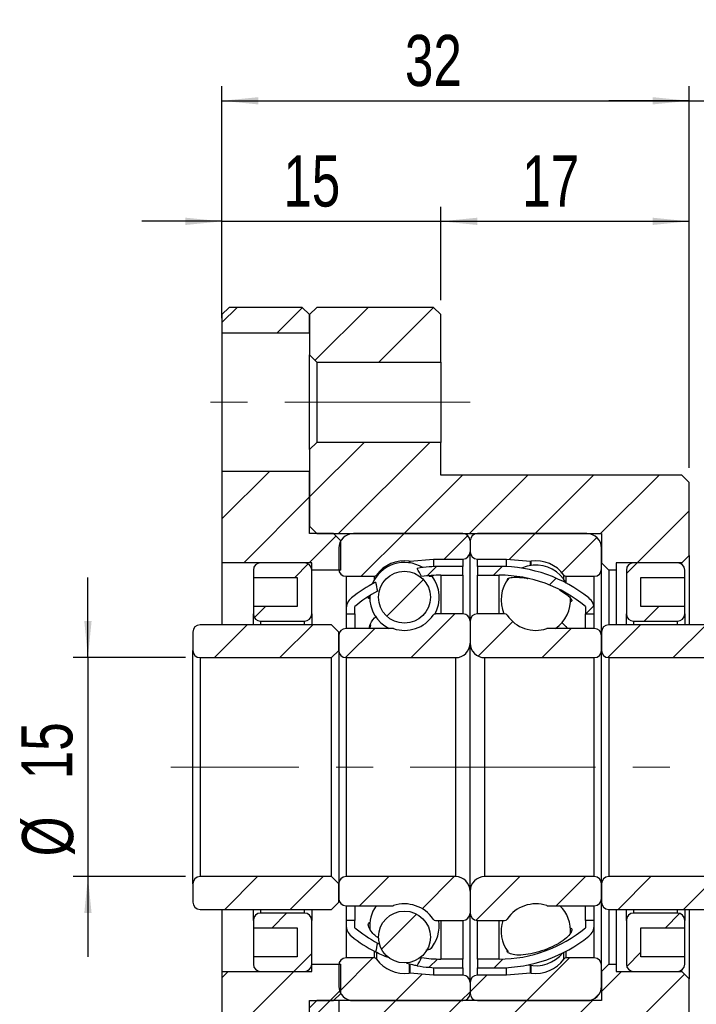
# Model space of a CAD drawing. Header units: millimetres. Extents: x 16 to 364, y 35 to 197.
# Tile 7 of 9: x 209 to 255, y 73 to 140. Entities that reach past the tile are written whole.
import ezdxf

# ---------------------------------------------------------------- set-up
doc = ezdxf.new("R2010")
doc.units = ezdxf.units.MM
doc.linetypes.add('CENTERX2', pattern=[20.32, 12.7, -2.54, 2.54, -2.54])
doc.layers.add('FORMAT', color=7, linetype='Continuous')
doc.styles.add('SLDTEXTSTYLE0', font='TXT', dxfattribs={"width": 0.75})
doc.dimstyles.new('SLDDIMSTYLE1', dxfattribs={"dimtxt": 3.5, "dimasz": 2.5, "dimexe": 0, "dimexo": 0.0625, "dimgap": 0.875, "dimtad": 1, "dimrnd": 1e-09, "dimzin": 12, "dimdsep": 46, "dimtxsty": 'SLDTEXTSTYLE0', "dimsah": 1, "dimcen": 0.09, "dimadec": 0, "dimazin": 3, "dimtfac": 1, "dimtmove": 0, "dimatfit": 0, "dimfxl": 1, "dimfrac": 2, "dimtolj": 1, "dimtzin": 12, "dimarcsym": 0})
doc.dimstyles.new('SLDDIMSTYLE2', dxfattribs={"dimtxt": 3.5, "dimasz": 2.5, "dimexe": 0, "dimexo": 0.0625, "dimgap": 0.875, "dimtad": 1, "dimrnd": 1e-09, "dimzin": 12, "dimdsep": 46, "dimtxsty": 'SLDTEXTSTYLE0', "dimsah": 1, "dimcen": 0.09, "dimadec": 0, "dimazin": 3, "dimtfac": 1, "dimtofl": 0, "dimtmove": 0, "dimatfit": 3, "dimfxl": 1, "dimfrac": 2, "dimtolj": 1, "dimtzin": 12, "dimarcsym": 0})

# ---------------------------------------------------------------- blocks, each defined once
blk = doc.blocks.new('_D_3')
at = {"layer": 'FORMAT', "color": 7}
for p, q in [((222.95, 119.957), (222.95, 127.6)), ((237.95, 121.207), (237.95, 127.6)), ((222.95, 126.6), (217.45, 126.6)), ((222.95, 126.6), (237.95, 126.6)), ((237.95, 126.6), (243.45, 126.6))]:
    blk.add_line(p, q, dxfattribs=at)
for points in [[(222.95, 126.6), (220.45, 126.85), (220.45, 126.35)], [(237.95, 126.6), (240.45, 126.35), (240.45, 126.85)]]:
    blk.add_solid(points, dxfattribs=at)
at = {"layer": 'FORMAT', "color": 7, "insert": (227.15, 131.112), "char_height": 3.5, "attachment_point": 1, "style": 'SLDTEXTSTYLE0'}
blk.add_mtext('15', dxfattribs=at)
blk = doc.blocks.new('_D_4')
at = {"layer": 'FORMAT', "color": 7}
for p, q in [((237.95, 121.207), (237.95, 127.6)), ((254.95, 109.707), (254.95, 127.6)), ((237.95, 126.6), (254.95, 126.6))]:
    blk.add_line(p, q, dxfattribs=at)
for points in [[(237.95, 126.6), (240.45, 126.35), (240.45, 126.85)], [(254.95, 126.6), (252.45, 126.85), (252.45, 126.35)]]:
    blk.add_solid(points, dxfattribs=at)
at = {"layer": 'FORMAT', "color": 7, "insert": (243.519, 131.112), "char_height": 3.5, "attachment_point": 1, "style": 'SLDTEXTSTYLE0'}
blk.add_mtext('17', dxfattribs=at)
blk = doc.blocks.new('_D_5')
at = {"layer": 'FORMAT', "color": 7}
for p, q in [((222.95, 119.957), (222.95, 135.858)), ((254.95, 109.707), (254.95, 135.858)), ((222.95, 134.858), (254.95, 134.858))]:
    blk.add_line(p, q, dxfattribs=at)
for points in [[(222.95, 134.858), (225.45, 134.608), (225.45, 135.108)], [(254.95, 134.858), (252.45, 135.108), (252.45, 134.608)]]:
    blk.add_solid(points, dxfattribs=at)
at = {"layer": 'FORMAT', "color": 7, "insert": (235.482, 139.37), "char_height": 3.5, "attachment_point": 1, "style": 'SLDTEXTSTYLE0'}
blk.add_mtext('32', dxfattribs=at)
blk = doc.blocks.new('_D_6')
at = {"layer": 'FORMAT', "color": 7}
for p, q in [((254.95, 109.707), (254.95, 135.858)), ((266.95, 102.807), (266.95, 135.858)), ((254.95, 134.858), (249.45, 134.858)), ((254.95, 134.858), (266.95, 134.858)), ((266.95, 134.858), (272.45, 134.858))]:
    blk.add_line(p, q, dxfattribs=at)
for centre, start, end in [((263.789, 137.636), 153.43495, 206.56505), ((257.849, 137.636), 333.43495, 26.56505)]:
    blk.add_arc(centre, 6.212, start, end, dxfattribs=at)
for points in [[(254.95, 134.858), (252.45, 135.108), (252.45, 134.608)], [(266.95, 134.858), (269.45, 134.608), (269.45, 135.108)]]:
    blk.add_solid(points, dxfattribs=at)
at = {"layer": 'FORMAT', "color": 7, "insert": (258.233, 139.37), "char_height": 3.5, "attachment_point": 1, "style": 'SLDTEXTSTYLE0'}
blk.add_mtext('12', dxfattribs=at)
blk = doc.blocks.new('_D_7')
at = {"layer": 'FORMAT', "color": 7}
for p, q in [((266.95, 75.607), (266.95, 51.243)), ((230.95, 73.207), (230.95, 51.243)), ((266.95, 52.243), (230.95, 52.243))]:
    blk.add_line(p, q, dxfattribs=at)
for points in [[(230.95, 52.243), (233.45, 51.993), (233.45, 52.493)], [(266.95, 52.243), (264.45, 52.493), (264.45, 51.993)]]:
    blk.add_solid(points, dxfattribs=at)
at = {"layer": 'FORMAT', "color": 7, "insert": (246.38, 56.755), "char_height": 3.5, "attachment_point": 1, "style": 'SLDTEXTSTYLE0'}
blk.add_mtext('36', dxfattribs=at)
blk = doc.blocks.new('_D_8')
at = {"layer": 'FORMAT', "color": 7}
for p, q in [((230.95, 73.207), (230.95, 51.243)), ((222.95, 58.457), (222.95, 51.243)), ((222.95, 52.243), (218.535, 52.243)), ((230.95, 52.243), (222.95, 52.243))]:
    blk.add_line(p, q, dxfattribs=at)
for points in [[(222.95, 52.243), (225.45, 51.993), (225.45, 52.493)], [(230.95, 52.243), (228.45, 52.493), (228.45, 51.993)]]:
    blk.add_solid(points, dxfattribs=at)
at = {"layer": 'FORMAT', "color": 7, "insert": (218.535, 56.755), "char_height": 3.5, "attachment_point": 1, "style": 'SLDTEXTSTYLE0'}
blk.add_mtext('8', dxfattribs=at)
blk = doc.blocks.new('_D_9')
at = {"layer": 'FORMAT', "color": 7}
for p, q in [((213.768, 96.707), (213.768, 102.207)), ((220.45, 96.707), (212.768, 96.707)), ((213.768, 96.707), (213.768, 81.707)), ((220.45, 81.707), (212.768, 81.707)), ((213.768, 81.707), (213.768, 76.207))]:
    blk.add_line(p, q, dxfattribs=at)
for points in [[(213.768, 96.707), (214.018, 99.207), (213.518, 99.207)], [(213.768, 81.707), (213.518, 79.207), (214.018, 79.207)]]:
    blk.add_solid(points, dxfattribs=at)
at = {"layer": 'FORMAT', "color": 7, "char_height": 3.5, "attachment_point": 1, "rotation": 90, "style": 'SLDTEXTSTYLE0'}
for s, insert in [('15', (209.203, 88.374)), ('%%c', (209.256, 83.095))]:
    blk.add_mtext(s, dxfattribs=dict(at, insert=insert))

msp = doc.modelspace()

# ---------------------------------------------------------------- hatches: boundary and pattern name
at = {"linetype": 'Continuous', "lineweight": 18}
h = msp.add_hatch(dxfattribs=at)
h.set_pattern_fill('ANSI31', style=0)
h.paths.add_polyline_path([(222.95014, 118.95737), (228.95014, 118.95737), (228.95014, 120.20737), (228.45014, 120.70737), (223.45014, 120.70737), (222.95014, 120.20737)], flags=0)
h = msp.add_hatch(dxfattribs=at)
h.set_pattern_fill('ANSI31', style=0)
h.paths.add_polyline_path([(228.95014, 117.45737), (229.45014, 116.95737), (237.95014, 116.95737), (237.95014, 120.20737), (237.45014, 120.70737), (229.45014, 120.70737), (228.95014, 120.20737)], flags=0)
h = msp.add_hatch(dxfattribs=at)
h.set_pattern_fill('ANSI31', style=0)
h.paths.add_polyline_path([(237.95014, 109.20737), (237.95014, 111.45737), (229.45014, 111.45737), (228.95014, 110.95737), (228.95014, 105.70737), (229.45014, 105.20737), (248.95014, 105.20737), (248.95014, 103.20737), (249.45014, 102.70737), (249.95014, 102.70737), (249.95014, 103.20737), (254.45014, 103.20737), (254.95014, 103.70737), (254.95014, 108.70737), (254.45014, 109.20737)], flags=0)
h = msp.add_hatch(dxfattribs=at)
h.set_pattern_fill('ANSI31', style=0)
h.paths.add_polyline_path([(230.60014, 105.20737), (228.95014, 105.20737), (228.95014, 109.45737), (222.95014, 109.45737), (222.95014, 103.20737), (229.10014, 103.20737), (229.10014, 102.70737), (231.10014, 102.70737), (231.10014, 104.70737)], flags=0)
h = msp.add_hatch(dxfattribs=at)
h.set_pattern_fill('ANSI31', style=0)
edge = h.paths.add_edge_path(flags=0)
edge.add_line((239.95014, 103.95737), (239.95014, 104.70737))
edge.add_arc((239.45014, 104.70737), 0.5, 0, 90)
edge.add_line((239.45014, 105.20737), (231.95014, 105.20737))
edge.add_arc((231.95014, 104.20737), 1, 90, 180)
edge.add_line((230.95014, 104.20737), (230.95014, 102.78237))
edge.add_arc((231.45014, 102.78237), 0.5, 180, 270)
edge.add_line((231.45014, 102.28237), (233.36754, 102.28237))
edge.add_arc((233.36754, 102.48237), 0.2, 270, 323.7862696)
edge.add_arc((235.45014, 100.95737), 2.38125, 82.1072529, 143.7862696, ccw=False)
edge.add_arc((235.8046, 103.51417), 0.2, 262.1072529, 275)
edge.add_line((235.82203, 103.31493), (237.45014, 103.45737))
edge.add_line((237.45014, 103.45737), (239.45014, 103.45737))
edge.add_arc((239.45014, 103.95737), 0.5, 270, 360)
h = msp.add_hatch(dxfattribs=at)
h.set_pattern_fill('ANSI31', style=0)
edge = h.paths.add_edge_path(flags=0)
edge.add_line((247.95014, 105.20737), (240.45014, 105.20737))
edge.add_arc((240.45014, 104.70737), 0.5, 90, 180)
edge.add_line((239.95014, 104.70737), (239.95014, 103.95737))
edge.add_arc((240.45014, 103.95737), 0.5, 180, 270)
edge.add_line((240.45014, 103.45737), (242.45014, 103.45737))
edge.add_line((242.45014, 103.45737), (244.07826, 103.31493))
edge.add_arc((244.09569, 103.51417), 0.2, 265, 277.8927471)
edge.add_arc((244.45014, 100.95737), 2.38125, 36.2137304, 97.8927471, ccw=False)
edge.add_arc((246.53275, 102.48237), 0.2, 216.2137304, 270)
edge.add_line((246.53275, 102.28237), (248.45014, 102.28237))
edge.add_arc((248.45014, 102.78237), 0.5, 270, 360)
edge.add_line((248.95014, 102.78237), (248.95014, 104.20737))
edge.add_arc((247.95014, 104.20737), 1, 0, 90)
h = msp.add_hatch(dxfattribs=at)
h.set_pattern_fill('ANSI31', style=0)
edge = h.paths.add_edge_path(flags=0)
edge.add_line((228.10014, 102.20737), (228.10014, 100.20737))
edge.add_line((228.10014, 100.20737), (225.10014, 100.20737))
edge.add_line((225.10014, 100.20737), (225.10014, 99.70737))
edge.add_arc((225.60014, 99.70737), 0.5, 180, 270)
edge.add_line((225.60014, 99.20737), (228.60014, 99.20737))
edge.add_arc((228.60014, 99.70737), 0.5, 270, 360)
edge.add_line((229.10014, 99.70737), (229.10014, 102.70737))
edge.add_arc((228.60014, 102.70737), 0.5, 0, 90)
edge.add_line((228.60014, 103.20737), (225.60014, 103.20737))
edge.add_arc((225.60014, 102.70737), 0.5, 90, 180)
edge.add_line((225.10014, 102.70737), (225.10014, 102.20737))
edge.add_line((225.10014, 102.20737), (228.10014, 102.20737))
h = msp.add_hatch(dxfattribs=at)
h.set_pattern_fill('ANSI31', style=0)
edge = h.paths.add_edge_path(flags=0)
edge.add_arc((235.45014, 100.84983), 1.77615, 0, 360)
h = msp.add_hatch(dxfattribs=at)
h.set_pattern_fill('ANSI31', style=0)
edge = h.paths.add_edge_path(flags=0)
edge.add_arc((237.95014, 93.18702), 9.17035, 90, 98.2983612, ccw=False)
edge.add_line((237.95014, 102.35737), (239.45014, 102.35737))
edge.add_line((239.45014, 102.35737), (239.45014, 102.95737))
edge.add_line((239.45014, 102.95737), (237.95014, 102.95737))
edge.add_arc((237.95014, 93.18702), 9.77035, 90, 99.5996507)
edge.add_ellipse((239.84329, 89.20737), major_axis=(-6.49192, 17.20451), ratio=0.12643713, start_angle=353.1692842, end_angle=353.833951, ccw=False)
h = msp.add_hatch(dxfattribs=at)
h.set_pattern_fill('ANSI31', style=0)
edge = h.paths.add_edge_path(flags=0)
edge.add_line((240.45014, 102.95737), (240.45014, 102.35737))
edge.add_line((240.45014, 102.35737), (241.95014, 102.35737))
edge.add_arc((241.95014, 93.18702), 9.17035, 49.9558335, 90, ccw=False)
edge.add_line((247.85014, 100.20737), (247.85014, 99.70737))
edge.add_line((247.85014, 99.70737), (248.45014, 99.70737))
edge.add_line((248.45014, 99.70737), (248.45014, 100.0185))
edge.add_arc((247.45014, 100.0185), 1, 0, 51.1625534)
edge.add_arc((241.95014, 93.18702), 9.77035, 51.1625534, 90)
edge.add_line((241.95014, 102.95737), (240.45014, 102.95737))
h = msp.add_hatch(dxfattribs=at)
h.set_pattern_fill('ANSI31', style=0)
edge = h.paths.add_edge_path(flags=0)
edge.add_line((254.65014, 99.70737), (254.65014, 100.20737))
edge.add_line((254.65014, 100.20737), (251.65014, 100.20737))
edge.add_line((251.65014, 100.20737), (251.65014, 102.20737))
edge.add_line((251.65014, 102.20737), (254.65014, 102.20737))
edge.add_line((254.65014, 102.20737), (254.65014, 102.70737))
edge.add_arc((254.15014, 102.70737), 0.5, 0, 90)
edge.add_line((254.15014, 103.20737), (251.15014, 103.20737))
edge.add_arc((251.15014, 102.70737), 0.5, 90, 180)
edge.add_line((250.65014, 102.70737), (250.65014, 99.70737))
edge.add_arc((251.15014, 99.70737), 0.5, 180, 270)
edge.add_line((251.15014, 99.20737), (254.15014, 99.20737))
edge.add_arc((254.15014, 99.70737), 0.5, 270, 360)
h = msp.add_hatch(dxfattribs=at)
h.set_pattern_fill('ANSI31', style=0)
edge = h.paths.add_edge_path(flags=0)
edge.add_ellipse((239.84329, 89.20737), major_axis=(-6.49192, 17.20451), ratio=0.12643713, start_angle=6.045256, end_angle=6.6895871, ccw=False)
edge.add_arc((237.95014, 93.18702), 9.77035, 117.295052, 128.8374466)
edge.add_arc((232.45014, 100.0185), 1, 128.8374466, 180)
edge.add_line((231.45014, 100.0185), (231.45014, 99.70737))
edge.add_line((231.45014, 99.70737), (232.05014, 99.70737))
edge.add_line((232.05014, 99.70737), (232.05014, 100.20737))
edge.add_arc((237.95014, 93.18702), 9.17035, 118.2866488, 130.0441665, ccw=False)
h = msp.add_hatch(dxfattribs=at)
h.set_pattern_fill('ANSI31', style=0)
edge = h.paths.add_edge_path(flags=0)
edge.add_line((230.95014, 98.20737), (230.95014, 97.20737))
edge.add_arc((231.45014, 97.20737), 0.5, 180, 270)
edge.add_line((231.45014, 96.70737), (238.95014, 96.70737))
edge.add_arc((238.95014, 97.70737), 1, 270, 360)
edge.add_line((239.95014, 97.70737), (239.95014, 99.20737))
edge.add_arc((239.45014, 99.20737), 0.5, 0, 90)
edge.add_line((239.45014, 99.70737), (237.58564, 99.70737))
edge.add_arc((237.58564, 99.50737), 0.2, 90, 145.8235526)
edge.add_arc((235.45014, 100.95737), 2.38125, 251.6502614, 325.8235526, ccw=False)
edge.add_arc((234.63752, 98.50737), 0.2, 71.6502614, 90)
edge.add_line((234.63752, 98.70737), (231.45014, 98.70737))
edge.add_arc((231.45014, 98.20737), 0.5, 90, 180)
h = msp.add_hatch(dxfattribs=at)
h.set_pattern_fill('ANSI31', style=0)
edge = h.paths.add_edge_path(flags=0)
edge.add_line((240.95014, 96.70737), (248.45014, 96.70737))
edge.add_arc((248.45014, 97.20737), 0.5, 270, 360)
edge.add_line((248.95014, 97.20737), (248.95014, 98.20737))
edge.add_arc((248.45014, 98.20737), 0.5, 0, 90)
edge.add_line((248.45014, 98.70737), (245.26276, 98.70737))
edge.add_arc((245.26276, 98.50737), 0.2, 90, 108.3497386)
edge.add_arc((244.45014, 100.95737), 2.38125, 214.1764474, 288.3497386, ccw=False)
edge.add_arc((242.31465, 99.50737), 0.2, 34.1764474, 90)
edge.add_line((242.31465, 99.70737), (240.45014, 99.70737))
edge.add_arc((240.45014, 99.20737), 0.5, 90, 180)
edge.add_line((239.95014, 99.20737), (239.95014, 97.70737))
edge.add_arc((240.95014, 97.70737), 1, 180, 270)
h = msp.add_hatch(dxfattribs=at)
h.set_pattern_fill('ANSI31', style=0)
edge = h.paths.add_edge_path(flags=0)
edge.add_line((230.45014, 96.70737), (230.95014, 97.20737))
edge.add_line((230.95014, 97.20737), (230.95014, 98.45737))
edge.add_line((230.95014, 98.45737), (230.45014, 98.95737))
edge.add_line((230.45014, 98.95737), (221.45014, 98.95737))
edge.add_arc((221.45014, 98.45737), 0.5, 90, 180)
edge.add_line((220.95014, 98.45737), (220.95014, 97.20737))
edge.add_arc((221.45014, 97.20737), 0.5, 180, 270)
edge.add_line((221.45014, 96.70737), (230.45014, 96.70737))
h = msp.add_hatch(dxfattribs=at)
h.set_pattern_fill('ANSI31', style=0)
edge = h.paths.add_edge_path(flags=0)
edge.add_line((258.45014, 96.70737), (258.95014, 97.20737))
edge.add_line((258.95014, 97.20737), (258.95014, 98.45737))
edge.add_line((258.95014, 98.45737), (258.45014, 98.95737))
edge.add_line((258.45014, 98.95737), (249.45014, 98.95737))
edge.add_arc((249.45014, 98.45737), 0.5, 90, 180)
edge.add_line((248.95014, 98.45737), (248.95014, 97.20737))
edge.add_arc((249.45014, 97.20737), 0.5, 180, 270)
edge.add_line((249.45014, 96.70737), (258.45014, 96.70737))
h = msp.add_hatch(dxfattribs=at)
h.set_pattern_fill('ANSI31', style=0)
edge = h.paths.add_edge_path(flags=0)
edge.add_line((230.95014, 81.20737), (230.45014, 81.70737))
edge.add_line((230.45014, 81.70737), (221.45014, 81.70737))
edge.add_arc((221.45014, 81.20737), 0.5, 90, 180)
edge.add_line((220.95014, 81.20737), (220.95014, 79.95737))
edge.add_arc((221.45014, 79.95737), 0.5, 180, 270)
edge.add_line((221.45014, 79.45737), (230.45014, 79.45737))
edge.add_line((230.45014, 79.45737), (230.95014, 79.95737))
edge.add_line((230.95014, 79.95737), (230.95014, 81.20737))
h = msp.add_hatch(dxfattribs=at)
h.set_pattern_fill('ANSI31', style=0)
edge = h.paths.add_edge_path(flags=0)
edge.add_line((238.95014, 81.70737), (231.45014, 81.70737))
edge.add_arc((231.45014, 81.20737), 0.5, 90, 180)
edge.add_line((230.95014, 81.20737), (230.95014, 80.20737))
edge.add_arc((231.45014, 80.20737), 0.5, 180, 270)
edge.add_line((231.45014, 79.70737), (234.63752, 79.70737))
edge.add_arc((234.63752, 79.90737), 0.2, 270, 288.3497386)
edge.add_arc((235.45014, 77.45737), 2.38125, 34.1764474, 108.3497386, ccw=False)
edge.add_arc((237.58564, 78.90737), 0.2, 214.1764474, 270)
edge.add_line((237.58564, 78.70737), (239.45014, 78.70737))
edge.add_arc((239.45014, 79.20737), 0.5, 270, 360)
edge.add_line((239.95014, 79.20737), (239.95014, 80.70737))
edge.add_arc((238.95014, 80.70737), 1, 0, 90)
h = msp.add_hatch(dxfattribs=at)
h.set_pattern_fill('ANSI31', style=0)
edge = h.paths.add_edge_path(flags=0)
edge.add_line((248.95014, 80.20737), (248.95014, 81.20737))
edge.add_arc((248.45014, 81.20737), 0.5, 0, 90)
edge.add_line((248.45014, 81.70737), (240.95014, 81.70737))
edge.add_arc((240.95014, 80.70737), 1, 90, 180)
edge.add_line((239.95014, 80.70737), (239.95014, 79.20737))
edge.add_arc((240.45014, 79.20737), 0.5, 180, 270)
edge.add_line((240.45014, 78.70737), (242.31465, 78.70737))
edge.add_arc((242.31465, 78.90737), 0.2, 270, 325.8235526)
edge.add_arc((244.45014, 77.45737), 2.38125, 71.6502614, 145.8235526, ccw=False)
edge.add_arc((245.26276, 79.90737), 0.2, 251.6502614, 270)
edge.add_line((245.26276, 79.70737), (248.45014, 79.70737))
edge.add_arc((248.45014, 80.20737), 0.5, 270, 360)
h = msp.add_hatch(dxfattribs=at)
h.set_pattern_fill('ANSI31', style=0)
edge = h.paths.add_edge_path(flags=0)
edge.add_line((258.95014, 81.20737), (258.45014, 81.70737))
edge.add_line((258.45014, 81.70737), (249.45014, 81.70737))
edge.add_arc((249.45014, 81.20737), 0.5, 90, 180)
edge.add_line((248.95014, 81.20737), (248.95014, 79.95737))
edge.add_arc((249.45014, 79.95737), 0.5, 180, 270)
edge.add_line((249.45014, 79.45737), (258.45014, 79.45737))
edge.add_line((258.45014, 79.45737), (258.95014, 79.95737))
edge.add_line((258.95014, 79.95737), (258.95014, 81.20737))
h = msp.add_hatch(dxfattribs=at)
h.set_pattern_fill('ANSI31', style=0)
edge = h.paths.add_edge_path(flags=0)
edge.add_line((225.10014, 78.70737), (225.10014, 78.20737))
edge.add_line((225.10014, 78.20737), (228.10014, 78.20737))
edge.add_line((228.10014, 78.20737), (228.10014, 76.20737))
edge.add_line((228.10014, 76.20737), (225.10014, 76.20737))
edge.add_line((225.10014, 76.20737), (225.10014, 75.70737))
edge.add_arc((225.60014, 75.70737), 0.5, 180, 270)
edge.add_line((225.60014, 75.20737), (228.60014, 75.20737))
edge.add_arc((228.60014, 75.70737), 0.5, 270, 360)
edge.add_line((229.10014, 75.70737), (229.10014, 78.70737))
edge.add_arc((228.60014, 78.70737), 0.5, 0, 90)
edge.add_line((228.60014, 79.20737), (225.60014, 79.20737))
edge.add_arc((225.60014, 78.70737), 0.5, 90, 180)
h = msp.add_hatch(dxfattribs=at)
h.set_pattern_fill('ANSI31', style=0)
edge = h.paths.add_edge_path(flags=0)
edge.add_arc((235.45014, 77.56491), 1.77615, 0, 360)
h = msp.add_hatch(dxfattribs=at)
h.set_pattern_fill('ANSI31', style=0)
edge = h.paths.add_edge_path(flags=0)
edge.add_line((251.65014, 76.20737), (251.65014, 78.20737))
edge.add_line((251.65014, 78.20737), (254.65014, 78.20737))
edge.add_line((254.65014, 78.20737), (254.65014, 78.70737))
edge.add_arc((254.15014, 78.70737), 0.5, 0, 90)
edge.add_line((254.15014, 79.20737), (251.15014, 79.20737))
edge.add_arc((251.15014, 78.70737), 0.5, 90, 180)
edge.add_line((250.65014, 78.70737), (250.65014, 75.70737))
edge.add_arc((251.15014, 75.70737), 0.5, 180, 270)
edge.add_line((251.15014, 75.20737), (254.15014, 75.20737))
edge.add_arc((254.15014, 75.70737), 0.5, 270, 360)
edge.add_line((254.65014, 75.70737), (254.65014, 76.20737))
edge.add_line((254.65014, 76.20737), (251.65014, 76.20737))
h = msp.add_hatch(dxfattribs=at)
h.set_pattern_fill('ANSI31', style=0)
edge = h.paths.add_edge_path(flags=0)
edge.add_arc((232.45014, 78.39625), 1, 180, 231.1625534)
edge.add_arc((237.95014, 85.22772), 9.77035, 231.1625534, 242.704948)
edge.add_ellipse((239.84329, 89.20737), major_axis=(-6.49192, -17.20451), ratio=0.12643713, start_angle=353.3104129, end_angle=353.954744, ccw=False)
edge.add_arc((237.95014, 85.22772), 9.17035, 229.9558335, 241.7133512, ccw=False)
edge.add_line((232.05014, 78.20737), (232.05014, 78.70737))
edge.add_line((232.05014, 78.70737), (231.45014, 78.70737))
edge.add_line((231.45014, 78.70737), (231.45014, 78.39625))
h = msp.add_hatch(dxfattribs=at)
h.set_pattern_fill('ANSI31', style=0)
edge = h.paths.add_edge_path(flags=0)
edge.add_arc((241.95014, 85.22772), 9.17035, 270, 310.0441665, ccw=False)
edge.add_line((241.95014, 76.05737), (240.45014, 76.05737))
edge.add_line((240.45014, 76.05737), (240.45014, 75.45737))
edge.add_line((240.45014, 75.45737), (241.95014, 75.45737))
edge.add_arc((241.95014, 85.22772), 9.77035, 270, 308.8374466)
edge.add_arc((247.45014, 78.39625), 1, 308.8374466, 360)
edge.add_line((248.45014, 78.39625), (248.45014, 78.70737))
edge.add_line((248.45014, 78.70737), (247.85014, 78.70737))
edge.add_line((247.85014, 78.70737), (247.85014, 78.20737))
h = msp.add_hatch(dxfattribs=at)
h.set_pattern_fill('ANSI31', style=0)
h.paths.add_polyline_path([(222.95014, 68.95737), (228.95014, 68.95737), (228.95014, 73.20737), (230.60014, 73.20737), (231.10014, 73.70737), (231.10014, 75.70737), (229.10014, 75.70737), (229.10014, 75.20737), (222.95014, 75.20737)], flags=0)
h = msp.add_hatch(dxfattribs=at)
h.set_pattern_fill('ANSI31', style=0)
h.paths.add_polyline_path([(228.95014, 67.45737), (229.45014, 66.95737), (237.95014, 66.95737), (237.95014, 69.20737), (254.45014, 69.20737), (254.95014, 69.70737), (254.95014, 74.70737), (254.45014, 75.20737), (249.95014, 75.20737), (249.95014, 75.70737), (249.45014, 75.70737), (248.95014, 75.20737), (248.95014, 73.20737), (229.45014, 73.20737), (228.95014, 72.70737)], flags=0)
h = msp.add_hatch(dxfattribs=at)
h.set_pattern_fill('ANSI31', style=0)
edge = h.paths.add_edge_path(flags=0)
edge.add_line((231.95014, 73.20737), (239.45014, 73.20737))
edge.add_arc((239.45014, 73.70737), 0.5, 270, 360)
edge.add_line((239.95014, 73.70737), (239.95014, 74.45737))
edge.add_arc((239.45014, 74.45737), 0.5, 0, 90)
edge.add_line((239.45014, 74.95737), (237.45014, 74.95737))
edge.add_line((237.45014, 74.95737), (235.82203, 75.09981))
edge.add_arc((235.8046, 74.90058), 0.2, 85, 97.8927471)
edge.add_arc((235.45014, 77.45737), 2.38125, 216.2137304, 277.8927471, ccw=False)
edge.add_arc((233.36754, 75.93237), 0.2, 36.2137304, 90)
edge.add_line((233.36754, 76.13237), (231.45014, 76.13237))
edge.add_arc((231.45014, 75.63237), 0.5, 90, 180)
edge.add_line((230.95014, 75.63237), (230.95014, 74.20737))
edge.add_arc((231.95014, 74.20737), 1, 180, 270)
h = msp.add_hatch(dxfattribs=at)
h.set_pattern_fill('ANSI31', style=0)
edge = h.paths.add_edge_path(flags=0)
edge.add_line((239.45014, 75.45737), (239.45014, 76.05737))
edge.add_line((239.45014, 76.05737), (237.95014, 76.05737))
edge.add_arc((237.95014, 85.22772), 9.17035, 261.7016388, 270, ccw=False)
edge.add_ellipse((239.84329, 89.20737), major_axis=(-6.49192, -17.20451), ratio=0.12643713, start_angle=6.166049, end_angle=6.8307158, ccw=False)
edge.add_arc((237.95014, 85.22772), 9.77035, 260.4003493, 270)
edge.add_line((237.95014, 75.45737), (239.45014, 75.45737))
h = msp.add_hatch(dxfattribs=at)
h.set_pattern_fill('ANSI31', style=0)
edge = h.paths.add_edge_path(flags=0)
edge.add_line((239.95014, 74.45737), (239.95014, 73.70737))
edge.add_arc((240.45014, 73.70737), 0.5, 180, 270)
edge.add_line((240.45014, 73.20737), (247.95014, 73.20737))
edge.add_arc((247.95014, 74.20737), 1, 270, 360)
edge.add_line((248.95014, 74.20737), (248.95014, 75.63237))
edge.add_arc((248.45014, 75.63237), 0.5, 0, 90)
edge.add_line((248.45014, 76.13237), (246.53275, 76.13237))
edge.add_arc((246.53275, 75.93237), 0.2, 90, 143.7862696)
edge.add_arc((244.45014, 77.45737), 2.38125, 262.1072529, 323.7862696, ccw=False)
edge.add_arc((244.09569, 74.90058), 0.2, 82.1072529, 95)
edge.add_line((244.07826, 75.09981), (242.45014, 74.95737))
edge.add_line((242.45014, 74.95737), (240.45014, 74.95737))
edge.add_arc((240.45014, 74.45737), 0.5, 90, 180)

# ---------------------------------------------------------------- linework, layer by layer
at = {"color": 7, "linetype": 'Continuous', "lineweight": 25}
for p, q in [((222.95014, 120.20737), (223.45014, 120.70737)), ((222.95014, 120.20737), (222.95014, 118.95737)), ((228.45014, 120.70737), (223.45014, 120.70737)), ((228.45014, 120.70737), (228.95014, 120.20737)), ((228.95014, 120.20737), (229.45014, 120.70737)), ((228.95014, 118.95737), (228.95014, 120.20737)), ((228.95014, 120.20737), (228.95014, 117.45737)), ((237.45014, 120.70737), (229.45014, 120.70737)), ((237.45014, 120.70737), (237.95014, 120.20737)), ((237.95014, 116.95737), (237.95014, 120.20737)), ((222.95014, 118.95737), (228.95014, 118.95737)), ((222.95014, 118.95737), (222.95014, 109.45737)), ((229.45014, 116.95737), (228.95014, 117.45737)), ((228.95014, 110.95737), (228.95014, 117.45737)), ((229.45014, 116.95737), (229.45014, 111.45737)), ((229.45014, 116.95737), (237.95014, 116.95737)), ((237.95014, 116.95737), (237.95014, 111.45737)), ((228.95014, 110.95737), (229.45014, 111.45737)), ((237.95014, 111.45737), (229.45014, 111.45737)), ((237.95014, 109.20737), (237.95014, 111.45737)), ((228.95014, 110.95737), (228.95014, 105.70737)), ((228.95014, 109.45737), (222.95014, 109.45737)), ((222.95014, 109.45737), (222.95014, 103.20737)), ((228.95014, 105.20737), (228.95014, 109.45737)), ((254.45014, 109.20737), (237.95014, 109.20737)), ((254.45014, 109.20737), (254.95014, 108.70737)), ((254.95014, 103.70737), (254.95014, 108.70737)), ((229.45014, 105.20737), (228.95014, 105.70737)), ((230.60014, 105.20737), (228.95014, 105.20737)), ((229.45014, 105.20737), (248.95014, 105.20737)), ((230.60014, 105.20737), (231.10014, 104.70737)), ((231.10014, 102.70737), (231.10014, 104.70737)), ((239.45014, 105.20737), (231.95014, 105.20737)), ((239.95014, 104.70737), (239.95014, 103.95737)), ((247.95014, 105.20737), (240.45014, 105.20737)), ((248.95014, 105.20737), (248.95014, 103.20737)), ((230.95014, 104.20737), (230.95014, 102.78237)), ((239.95014, 99.20737), (239.95014, 103.95737)), ((248.95014, 102.78237), (248.95014, 104.20737)), ((235.82203, 103.31493), (237.45014, 103.45737)), ((237.45014, 103.45737), (237.45014, 102.94457)), ((237.45014, 103.45737), (239.45014, 103.45737)), ((240.45014, 103.45737), (242.45014, 103.45737)), ((242.45014, 102.94457), (242.45014, 103.45737)), ((242.45014, 103.45737), (244.07826, 103.31493)), ((254.95014, 103.70737), (254.45014, 103.20737)), ((254.95014, 103.70737), (254.95014, 98.95737)), ((229.10014, 103.20737), (222.95014, 103.20737)), ((222.95014, 103.20737), (222.95014, 98.95737)), ((225.10014, 102.70737), (225.10014, 102.20737)), ((228.60014, 103.20737), (225.60014, 103.20737)), ((229.10014, 102.70737), (229.10014, 103.20737)), ((229.10014, 99.70737), (229.10014, 102.70737)), ((231.10014, 102.70737), (229.10014, 102.70737)), ((239.45014, 102.95737), (237.95014, 102.95737)), ((239.45014, 102.35737), (239.45014, 102.95737)), ((241.95014, 102.95737), (240.45014, 102.95737)), ((240.45014, 102.95737), (240.45014, 102.35737)), ((249.45014, 102.70737), (248.95014, 103.20737)), ((248.95014, 98.45737), (248.95014, 102.78237)), ((249.45014, 102.70737), (249.45014, 98.95737)), ((249.95014, 102.70737), (249.45014, 102.70737)), ((254.45014, 103.20737), (249.95014, 103.20737)), ((249.95014, 103.20737), (249.95014, 102.70737)), ((249.95014, 102.70737), (249.95014, 98.95737)), ((250.65014, 102.70737), (250.65014, 99.70737)), ((254.15014, 103.20737), (251.15014, 103.20737)), ((254.45014, 103.10737), (254.45014, 103.20737)), ((254.65014, 102.20737), (254.65014, 102.70737)), ((225.10014, 102.20737), (228.10014, 102.20737)), ((225.10014, 102.20737), (225.10014, 100.20737)), ((228.10014, 102.20737), (228.10014, 100.20737)), ((231.45014, 102.28237), (233.36754, 102.28237)), ((237.95014, 102.35737), (239.45014, 102.35737)), ((239.45014, 102.35737), (239.45014, 99.70737)), ((240.45014, 102.35737), (241.95014, 102.35737)), ((240.45014, 99.70737), (240.45014, 102.35737)), ((246.53275, 102.28237), (248.45014, 102.28237)), ((251.65014, 102.20737), (254.65014, 102.20737)), ((251.65014, 100.20737), (251.65014, 102.20737)), ((254.65014, 100.20737), (254.65014, 102.20737)), ((228.10014, 100.20737), (225.10014, 100.20737)), ((225.10014, 100.20737), (225.10014, 99.70737)), ((231.45014, 100.0185), (231.45014, 99.70737)), ((232.05014, 99.70737), (232.05014, 100.20737)), ((247.85014, 100.20737), (247.85014, 99.70737)), ((248.45014, 99.70737), (248.45014, 100.0185)), ((254.65014, 100.20737), (251.65014, 100.20737)), ((254.65014, 99.70737), (254.65014, 100.20737)), ((225.10014, 98.95737), (225.10014, 99.70737)), ((225.60014, 99.20737), (228.60014, 99.20737)), ((229.10014, 99.70737), (229.10014, 98.95737)), ((231.45014, 99.70737), (232.05014, 99.70737)), ((231.45014, 99.70737), (231.45014, 98.70737)), ((232.05014, 99.70737), (232.05014, 98.70737)), ((239.45014, 99.70737), (237.58564, 99.70737)), ((239.95014, 99.20737), (239.95014, 97.70737)), ((242.31465, 99.70737), (240.45014, 99.70737)), ((247.85014, 99.70737), (248.45014, 99.70737)), ((247.85014, 98.70737), (247.85014, 99.70737)), ((248.45014, 98.70737), (248.45014, 99.70737)), ((250.65014, 98.95737), (250.65014, 99.70737)), ((251.15014, 99.20737), (254.15014, 99.20737)), ((254.65014, 99.70737), (254.65014, 98.95737)), ((230.45014, 98.95737), (221.45014, 98.95737)), ((230.45014, 98.95737), (230.95014, 98.45737)), ((234.63752, 98.70737), (231.45014, 98.70737)), ((248.45014, 98.70737), (245.26276, 98.70737)), ((258.45014, 98.95737), (249.45014, 98.95737)), ((220.95014, 98.45737), (220.95014, 97.20737)), ((230.95014, 97.20737), (230.95014, 98.45737)), ((230.95014, 98.20737), (230.95014, 97.20737)), ((248.95014, 98.45737), (248.95014, 97.20737)), ((248.95014, 97.20737), (248.95014, 98.20737)), ((220.95014, 81.20737), (220.95014, 97.20737)), ((230.95014, 97.20737), (230.45014, 96.70737)), ((230.95014, 97.20737), (230.95014, 81.20737)), ((239.95014, 80.70737), (239.95014, 97.70737)), ((248.95014, 81.20737), (248.95014, 97.20737)), ((221.45014, 96.70737), (221.45014, 81.70737)), ((221.45014, 96.70737), (230.45014, 96.70737)), ((230.45014, 81.70737), (230.45014, 96.70737)), ((231.45014, 96.70737), (231.45014, 81.70737)), ((231.45014, 96.70737), (238.95014, 96.70737)), ((238.95014, 96.70737), (238.95014, 81.70737)), ((240.95014, 81.70737), (240.95014, 96.70737)), ((240.95014, 96.70737), (248.45014, 96.70737)), ((248.45014, 81.70737), (248.45014, 96.70737)), ((249.45014, 96.70737), (249.45014, 81.70737)), ((249.45014, 96.70737), (258.45014, 96.70737)), ((230.45014, 81.70737), (221.45014, 81.70737)), ((230.45014, 81.70737), (230.95014, 81.20737)), ((238.95014, 81.70737), (231.45014, 81.70737)), ((248.45014, 81.70737), (240.95014, 81.70737)), ((258.45014, 81.70737), (249.45014, 81.70737)), ((220.95014, 81.20737), (220.95014, 79.95737)), ((230.95014, 79.95737), (230.95014, 81.20737)), ((230.95014, 81.20737), (230.95014, 80.20737)), ((248.95014, 81.20737), (248.95014, 79.95737)), ((248.95014, 80.20737), (248.95014, 81.20737)), ((239.95014, 80.70737), (239.95014, 79.20737)), ((230.95014, 79.95737), (230.45014, 79.45737)), ((231.45014, 79.70737), (234.63752, 79.70737)), ((231.45014, 79.70737), (231.45014, 78.70737)), ((232.05014, 79.70737), (232.05014, 78.70737)), ((245.26276, 79.70737), (248.45014, 79.70737)), ((247.85014, 78.70737), (247.85014, 79.70737)), ((248.45014, 78.70737), (248.45014, 79.70737)), ((248.95014, 75.63237), (248.95014, 79.95737)), ((221.45014, 79.45737), (230.45014, 79.45737)), ((222.95014, 79.45737), (222.95014, 75.20737)), ((225.10014, 78.70737), (225.10014, 79.45737)), ((228.60014, 79.20737), (225.60014, 79.20737)), ((229.10014, 79.45737), (229.10014, 78.70737)), ((239.95014, 74.45737), (239.95014, 79.20737)), ((249.45014, 79.45737), (258.45014, 79.45737)), ((249.45014, 79.45737), (249.45014, 75.70737)), ((249.95014, 79.45737), (249.95014, 75.70737)), ((250.65014, 78.70737), (250.65014, 79.45737)), ((254.15014, 79.20737), (251.15014, 79.20737)), ((254.65014, 79.45737), (254.65014, 78.70737)), ((254.95014, 79.45737), (254.95014, 74.70737)), ((225.10014, 78.70737), (225.10014, 78.20737)), ((229.10014, 75.70737), (229.10014, 78.70737)), ((232.05014, 78.70737), (231.45014, 78.70737)), ((231.45014, 78.70737), (231.45014, 78.39625)), ((232.05014, 78.20737), (232.05014, 78.70737)), ((237.58564, 78.70737), (239.45014, 78.70737)), ((239.45014, 78.70737), (239.45014, 76.05737)), ((240.45014, 78.70737), (242.31465, 78.70737)), ((240.45014, 76.05737), (240.45014, 78.70737)), ((248.45014, 78.70737), (247.85014, 78.70737)), ((247.85014, 78.70737), (247.85014, 78.20737)), ((248.45014, 78.39625), (248.45014, 78.70737)), ((250.65014, 78.70737), (250.65014, 75.70737)), ((254.65014, 78.20737), (254.65014, 78.70737)), ((225.10014, 78.20737), (225.10014, 76.20737)), ((225.10014, 78.20737), (228.10014, 78.20737)), ((228.10014, 78.20737), (228.10014, 76.20737)), ((251.65014, 78.20737), (254.65014, 78.20737)), ((251.65014, 76.20737), (251.65014, 78.20737)), ((254.65014, 76.20737), (254.65014, 78.20737)), ((228.10014, 76.20737), (225.10014, 76.20737)), ((225.10014, 76.20737), (225.10014, 75.70737)), ((229.10014, 75.70737), (231.10014, 75.70737)), ((229.10014, 75.20737), (229.10014, 75.70737)), ((230.95014, 75.63237), (230.95014, 74.20737)), ((231.10014, 73.70737), (231.10014, 75.70737)), ((233.36754, 76.13237), (231.45014, 76.13237)), ((236.49799, 76.17386), (236.62661, 76.15339)), ((239.45014, 76.05737), (237.95014, 76.05737)), ((239.45014, 75.45737), (239.45014, 76.05737)), ((241.95014, 76.05737), (240.45014, 76.05737)), ((240.45014, 76.05737), (240.45014, 75.45737)), ((248.45014, 76.13237), (246.53275, 76.13237)), ((248.95014, 75.20737), (249.45014, 75.70737)), ((248.95014, 74.20737), (248.95014, 75.63237)), ((249.45014, 75.70737), (249.95014, 75.70737)), ((249.95014, 75.70737), (249.95014, 75.20737)), ((254.65014, 76.20737), (251.65014, 76.20737)), ((254.65014, 75.70737), (254.65014, 76.20737)), ((222.95014, 75.20737), (229.10014, 75.20737)), ((222.95014, 75.20737), (222.95014, 68.95737)), ((225.60014, 75.20737), (228.60014, 75.20737)), ((237.45014, 74.95737), (235.82203, 75.09981)), ((237.45014, 75.47018), (237.45014, 74.95737)), ((239.45014, 74.95737), (237.45014, 74.95737)), ((237.95014, 75.45737), (239.45014, 75.45737)), ((240.45014, 75.45737), (241.95014, 75.45737)), ((242.45014, 74.95737), (240.45014, 74.95737)), ((242.45014, 74.95737), (242.45014, 75.47018)), ((244.07826, 75.09981), (242.45014, 74.95737)), ((248.95014, 75.20737), (248.95014, 73.20737)), ((249.95014, 75.20737), (254.45014, 75.20737)), ((251.15014, 75.20737), (254.15014, 75.20737)), ((254.45014, 75.20737), (254.45014, 75.30737)), ((254.45014, 75.20737), (254.95014, 74.70737)), ((239.95014, 74.45737), (239.95014, 73.70737)), ((254.95014, 69.70737), (254.95014, 74.70737)), ((231.10014, 73.70737), (230.60014, 73.20737)), ((228.95014, 73.20737), (230.60014, 73.20737)), ((228.95014, 68.95737), (228.95014, 73.20737)), ((228.95014, 72.70737), (229.45014, 73.20737)), ((248.95014, 73.20737), (229.45014, 73.20737)), ((231.95014, 73.20737), (239.45014, 73.20737)), ((240.45014, 73.20737), (247.95014, 73.20737))]:
    msp.add_line(p, q, dxfattribs=at)
at = {"color": 8, "linetype": 'Continuous', "lineweight": 25}
for p, q in [((235.77714, 103.31607), (235.77714, 103.20852)), ((235.82203, 103.31493), (235.82203, 103.20186)), ((239.45014, 103.45737), (239.45014, 102.95737)), ((240.45014, 102.95737), (240.45014, 103.45737)), ((244.07826, 103.01591), (244.07826, 103.31493)), ((244.12315, 103.02257), (244.12315, 103.31607)), ((231.45014, 102.28237), (231.45014, 100.0185)), ((233.36754, 102.28237), (233.36754, 102.00444)), ((233.52891, 102.36421), (233.52891, 102.25667)), ((237.95014, 102.35737), (237.95014, 99.70737)), ((241.95014, 99.70737), (241.95014, 102.35737)), ((246.37138, 102.07072), (246.37138, 102.36421)), ((246.53275, 101.81849), (246.53275, 102.28237)), ((248.45014, 100.0185), (248.45014, 102.28237)), ((225.60014, 99.20737), (225.60014, 98.95737)), ((228.60014, 98.95737), (228.60014, 99.20737)), ((251.15014, 99.20737), (251.15014, 98.95737)), ((254.15014, 98.95737), (254.15014, 99.20737)), ((225.60014, 79.45737), (225.60014, 79.20737)), ((228.60014, 79.20737), (228.60014, 79.45737)), ((251.15014, 79.45737), (251.15014, 79.20737)), ((254.15014, 79.20737), (254.15014, 79.45737)), ((231.45014, 78.39625), (231.45014, 76.13237)), ((237.95014, 78.70737), (237.95014, 76.05737)), ((241.95014, 76.05737), (241.95014, 78.70737)), ((248.45014, 76.13237), (248.45014, 78.39625)), ((233.36754, 76.59873), (233.36754, 76.13237)), ((233.52891, 76.48438), (233.52891, 76.05053)), ((246.37138, 76.05053), (246.37138, 76.51495)), ((246.53275, 76.13237), (246.53275, 76.59873)), ((235.77714, 75.69144), (235.77714, 75.09868)), ((235.82203, 75.68171), (235.82203, 75.09981)), ((244.07826, 75.09981), (244.07826, 75.62882)), ((244.12315, 75.09868), (244.12315, 75.62216)), ((239.45014, 75.45737), (239.45014, 74.95737)), ((240.45014, 74.95737), (240.45014, 75.45737))]:
    msp.add_line(p, q, dxfattribs=at)
at = {"color": 7, "linetype": 'Continuous', "lineweight": 25, "flags": 128}
for points in [[(244.26943, 103.03826), (243.84838, 102.96783), (243.47722, 102.8373)], [(233.11529, 98.96474), (233.08239, 98.75016), (233.07821, 98.70737)]]:
    msp.add_lwpolyline(points, dxfattribs=at)
at = {"color": 7, "linetype": 'Continuous', "lineweight": 25}
for centre in [(235.45014, 100.84983), (235.45014, 77.56491)]:
    msp.add_circle(centre, 1.77615, dxfattribs=at)
for centre, radius, start, end in [((231.95014, 104.20737), 1, 90, 180), ((239.45014, 104.70737), 0.5, 0, 90), ((240.45014, 104.70737), 0.5, 90, 180), ((247.95014, 104.20737), 1, 0, 90), ((239.45014, 103.95737), 0.5, 270, 0), ((240.45014, 103.95737), 0.5, 180, 270), ((235.45014, 100.84983), 2.38125, 58.3538481, 157.7841033), ((235.45014, 100.95737), 2.38125, 82.1072529, 143.7862696), ((235.8046, 103.51417), 0.2, 262.1072529, 275), ((244.09569, 103.51417), 0.2, 265, 277.8927471), ((244.45014, 100.95737), 2.38125, 36.2137304, 97.8927471), ((225.60014, 102.70737), 0.5, 90, 180), ((228.60014, 102.70737), 0.5, 0, 90), ((231.45014, 102.78237), 0.5, 180, 270), ((237.95014, 93.18702), 9.77035, 90, 99.5996507), ((241.95014, 93.18702), 9.77035, 51.1625534, 90), ((244.45014, 100.66388), 2.38125, 29.0043307, 94.3522832), ((248.45014, 102.78237), 0.5, 270, 0), ((251.15014, 102.70737), 0.5, 90, 180), ((254.15014, 102.70737), 0.5, 0, 90), ((237.95014, 93.18702), 9.77035, 117.295052, 128.8374466), ((233.36754, 102.48237), 0.2, 270, 323.7862696), ((237.95014, 93.18702), 9.17035, 90, 98.2983612), ((235.45014, 100.84983), 2.38125, 330.3939777, 37.5365858), ((241.95014, 93.18702), 9.17035, 49.9558335, 90), ((244.45014, 100.66388), 2.38125, 141.3097739, 203.6833101), ((246.53275, 102.48237), 0.2, 216.2137304, 270), ((237.95014, 93.18702), 9.17035, 118.2866488, 130.0441665), ((232.45014, 100.0185), 1, 128.8374466, 180), ((235.45014, 100.84983), 2.38125, 177.8998356, 244.1213306), ((244.45014, 100.66388), 2.38125, 304.7518493, 3.8906931), ((247.45014, 100.0185), 1, 0, 51.1625534), ((225.60014, 99.70737), 0.5, 180, 270), ((228.60014, 99.70737), 0.5, 270, 360), ((235.45014, 100.95737), 2.38125, 251.6502614, 325.8235526), ((237.58564, 99.50737), 0.2, 90, 145.8235526), ((239.45014, 99.20737), 0.5, 0, 90), ((240.45014, 99.20737), 0.5, 90, 180), ((242.31465, 99.50737), 0.2, 34.1764474, 90), ((244.45014, 100.95737), 2.38125, 214.1764474, 288.3497386), ((251.15014, 99.70737), 0.5, 180, 270), ((254.15014, 99.70737), 0.5, 270, 0), ((221.45014, 98.45737), 0.5, 90, 180), ((231.45014, 98.20737), 0.5, 90, 180), ((234.63752, 98.50737), 0.2, 71.6502614, 90), ((245.26276, 98.50737), 0.2, 90, 108.3497386), ((248.45014, 98.20737), 0.5, 0, 90), ((249.45014, 98.45737), 0.5, 90, 180), ((221.45014, 97.20737), 0.5, 180, 270), ((231.45014, 97.20737), 0.5, 180, 270), ((238.95014, 97.70737), 1, 270, 0), ((240.95014, 97.70737), 1, 180, 270), ((248.45014, 97.20737), 0.5, 270, 0), ((249.45014, 97.20737), 0.5, 180, 270), ((221.45014, 81.20737), 0.5, 90, 180), ((231.45014, 81.20737), 0.5, 90, 180), ((238.95014, 80.70737), 1, 0, 90), ((240.95014, 80.70737), 1, 90, 180), ((248.45014, 81.20737), 0.5, 0, 90), ((249.45014, 81.20737), 0.5, 90, 180), ((221.45014, 79.95737), 0.5, 180, 270), ((231.45014, 80.20737), 0.5, 180, 270), ((235.45014, 78.33167), 2.38125, 144.7093907, 186.3692475), ((234.63752, 79.90737), 0.2, 270, 288.3497386), ((235.45014, 77.45737), 2.38125, 34.1764474, 108.3497386), ((244.45014, 77.45737), 2.38125, 71.6502614, 145.8235526), ((245.26276, 79.90737), 0.2, 251.6502614, 270), ((244.45014, 77.98085), 2.38125, 355.2458731, 46.7828152), ((248.45014, 80.20737), 0.5, 270, 0), ((249.45014, 79.95737), 0.5, 180, 270), ((225.60014, 78.70737), 0.5, 90, 180), ((228.60014, 78.70737), 0.5, 0, 90), ((239.45014, 79.20737), 0.5, 270, 0), ((240.45014, 79.20737), 0.5, 180, 270), ((251.15014, 78.70737), 0.5, 90, 180), ((254.15014, 78.70737), 0.5, 0, 90), ((232.45014, 78.39625), 1, 180, 231.1625534), ((235.45014, 78.33167), 2.38125, 317.1865148, 9.0778509), ((237.58564, 78.90737), 0.2, 214.1764474, 270), ((244.45014, 77.98085), 2.38125, 162.2357773, 217.1314844), ((242.31465, 78.90737), 0.2, 270, 325.8235526), ((247.45014, 78.39625), 1, 308.8374466, 0), ((237.95014, 85.22772), 9.77035, 231.1625534, 242.704948), ((237.95014, 85.22772), 9.17035, 229.9558335, 241.7133512), ((241.95014, 85.22772), 9.17035, 270, 310.0441665), ((241.95014, 85.22772), 9.77035, 270, 308.8374466), ((244.45014, 77.98085), 2.38125, 257.2134252, 320.8530397), ((225.60014, 75.70737), 0.5, 180, 270), ((228.60014, 75.70737), 0.5, 270, 0), ((231.45014, 75.63237), 0.5, 90, 180), ((233.36754, 75.93237), 0.2, 36.2137304, 90), ((235.45014, 77.45737), 2.38125, 216.2137304, 277.8927471), ((237.95014, 85.22772), 9.77035, 260.4003493, 270), ((237.95014, 85.22772), 9.17035, 261.7016388, 270), ((244.45014, 77.45737), 2.38125, 262.1072529, 323.7862696), ((246.53275, 75.93237), 0.2, 90, 143.7862696), ((248.45014, 75.63237), 0.5, 0, 90), ((251.15014, 75.70737), 0.5, 180, 270), ((254.15014, 75.70737), 0.5, 270, 0), ((235.8046, 74.90058), 0.2, 85, 97.8927471), ((239.45014, 74.45737), 0.5, 0, 90), ((240.45014, 74.45737), 0.5, 90, 180), ((244.09569, 74.90058), 0.2, 82.1072529, 95), ((231.95014, 74.20737), 1, 180, 270), ((247.95014, 74.20737), 1, 270, 0), ((239.45014, 73.70737), 0.5, 270, 0), ((240.45014, 73.70737), 0.5, 180, 270)]:
    msp.add_arc(centre, radius, start, end, dxfattribs=at)
for major_axis, start_param, end_param in [((-6.49192, 17.20451), 5.524791, 5.57610869), ((-6.49192, 17.20451), 0.69724707, 0.74788026), ((-6.49192, -17.20451), 5.53530505, 5.58593823), ((-6.49192, -17.20451), 0.70707662, 0.75839431)]:
    msp.add_ellipse((239.84329, 89.20737), major_axis=major_axis, ratio=0.12643713, start_param=start_param, end_param=end_param, dxfattribs=at)
for points, knots in [([(237.14591, 102.29903), (237.24446, 102.29621), (237.39387, 102.29193), (237.38397, 102.24442), (237.3806, 102.22825)], [0, 0, 0, 0, 0.65956036, 1, 1, 1, 1]), ([(242.51237, 102.04857), (242.51004, 102.05991), (242.49536, 102.13157), (242.71579, 102.20316), (243.16706, 102.22582), (243.60784, 102.19336), (243.88027, 102.12785), (243.90963, 102.12079)], [0, 0, 0, 0, 0.05658764, 0.35756534, 0.65943089, 0.96330027, 1, 1, 1, 1]), ([(246.06617, 101.34318), (246.21485, 101.25749), (246.5514, 101.06354), (246.84194, 100.79369), (246.95816, 100.592), (246.85818, 100.54156), (246.81967, 100.52213)], [0, 0, 0, 0, 0.2314466, 0.52389847, 0.81660869, 1, 1, 1, 1]), ([(233.09551, 100.74101), (233.0931, 100.7407), (232.98023, 100.7265), (232.95381, 100.78795), (233.07125, 100.90389), (233.12884, 100.96074)], [0, 0, 0, 0, 0.01096716, 0.51503343, 1, 1, 1, 1]), ([(233.04818, 98.70737), (233.05674, 98.77044), (233.08778, 98.99932), (233.26709, 99.30835), (233.48721, 99.50895), (233.52891, 99.54695)], [0, 0, 0, 0, 0.235628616, 0.855188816, 1, 1, 1, 1]), ([(246.22863, 99.11299), (246.36338, 98.99439), (246.51064, 98.86477), (246.57993, 98.7197), (246.58582, 98.70737)], [0, 0, 0, 0, 0.91499333, 1, 1, 1, 1]), ([(233.23507, 77.88056), (233.14748, 78.00617), (232.97229, 78.25739), (232.95508, 78.49696), (233.06854, 78.56692), (233.09096, 78.58075)], [0, 0, 0, 0, 0.44516045, 0.89033314, 1, 1, 1, 1]), ([(233.70643, 77.47666), (233.63319, 77.52523), (233.43346, 77.65768), (233.31199, 77.79414), (233.23507, 77.88056)], [0, 0, 0, 0, 0.366709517, 1, 1, 1, 1]), ([(246.80952, 78.19001), (246.82128, 78.1866), (246.93469, 78.15373), (246.92935, 77.98201), (246.76319, 77.68865), (246.34785, 77.3303), (245.75441, 76.97239), (245.03922, 76.6612), (244.28307, 76.43707), (243.57172, 76.32328), (242.978, 76.32473), (242.60586, 76.4392), (242.44814, 76.56856), (242.49473, 76.66462), (242.49985, 76.67518)], [0, 0, 0, 0, 0.01129525, 0.10893966, 0.20648814, 0.30407821, 0.40173394, 0.49923542, 0.59658337, 0.69413275, 0.79212089, 0.89025123, 0.98792687, 1, 1, 1, 1]), ([(233.60447, 77.15242), (233.63863, 77.13354), (233.68942, 77.10545), (233.75468, 77.07602), (233.77605, 77.06639)], [0, 0, 0, 0, 0.6725529, 1, 1, 1, 1]), ([(237.37397, 76.93645), (237.33915, 76.86276), (237.27483, 76.72664), (237.03599, 76.66359), (236.92645, 76.63467)], [0, 0, 0, 0, 0.54134887, 1, 1, 1, 1]), ([(234.41574, 76.13294), (234.22641, 76.20626), (233.8747, 76.34246), (233.59764, 76.48119), (233.46973, 76.54523)], [0, 0, 0, 0, 0.53832851, 1, 1, 1, 1]), ([(236.32081, 75.59419), (236.22169, 75.61159), (236.00035, 75.65044), (235.73653, 75.72067), (235.59086, 75.75945)], [0, 0, 0, 0, 0.447849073, 1, 1, 1, 1])]:
    msp.add_open_spline(points, degree=3, knots=knots, dxfattribs=at)
at = {"layer": 'FORMAT', "color": 7, "linetype": 'CENTERX2', "lineweight": 18}
for p, q in [((239.95014, 114.20737), (220.93604, 114.20737)), ((268.86527, 89.20737), (219.45014, 89.20737))]:
    msp.add_line(p, q, dxfattribs=at)

# ---------------------------------------------------------------- dimensions: what is measured, and where the dimension line sits
at = {"layer": 'FORMAT', "color": 7}
dim = msp.add_linear_dim(base=(266.95014, 134.85811), p1=(254.95014, 108.70737), p2=(266.95014, 101.80737), text='(<>)', dimstyle='SLDDIMSTYLE1', dxfattribs=at)
dim.commit()
dim.dimension.update_dxf_attribs({"geometry": '_D_6', "text_midpoint": (260.81911, 134.85811), "dimtype": 160})
for base, p1, p2, dimstyle, picture, middle in [((254.95014, 134.85811), (222.95014, 118.95737), (254.95014, 108.70737), 'SLDDIMSTYLE2', '_D_5', (238.06825, 134.85811)), ((237.95014, 126.60012), (222.95014, 118.95737), (237.95014, 120.20737), 'SLDDIMSTYLE1', '_D_3', (229.73654, 126.60012)), ((254.95014, 126.60012), (237.95014, 120.20737), (254.95014, 108.70737), 'SLDDIMSTYLE1', '_D_4', (246.10504, 126.60012)), ((230.95014, 52.24301), (266.95014, 76.60737), (230.95014, 74.20737), 'SLDDIMSTYLE2', '_D_7', (248.96619, 52.24301)), ((222.95014, 52.24301), (230.95014, 74.20737), (222.95014, 59.45737), 'SLDDIMSTYLE2', '_D_8', (219.82839, 52.24301))]:
    dim = msp.add_linear_dim(base=base, p1=p1, p2=p2, dimstyle=dimstyle, dxfattribs=at)
    dim.commit()
    dim.dimension.update_dxf_attribs({"geometry": picture, "text_midpoint": middle, "dimtype": 160})
dim = msp.add_linear_dim(base=(213.76822, 81.70737), p1=(221.45014, 96.70737), p2=(221.45014, 81.70737), angle=90, text='%%c<>', dimstyle='SLDDIMSTYLE1', dxfattribs=at)
dim.commit()
dim.dimension.update_dxf_attribs({"geometry": '_D_9', "text_midpoint": (213.76822, 88.32072), "dimtype": 160})

doc.saveas('drawing.dxf')
